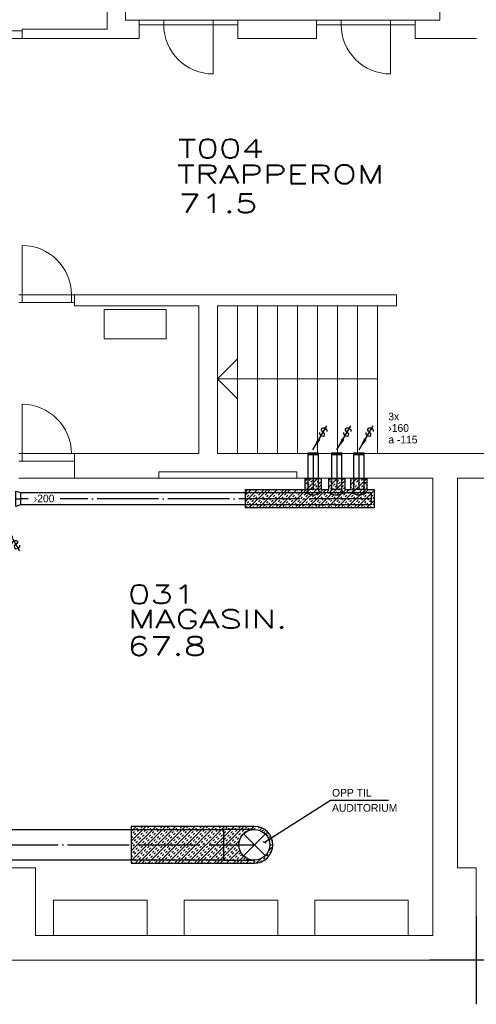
# Model space of a CAD drawing. Header units: millimetres. Extents: x 0 to 75740, y 0 to 52484.
# Tile 7 of 33: x 48547 to 55958, y 5068 to 21060. Entities that reach past the tile are written whole.
import ezdxf
from ezdxf.enums import TextEntityAlignment as Align

# ---------------------------------------------------------------- set-up
doc = ezdxf.new("R2010")
doc.units = ezdxf.units.MM
doc.header["$LTSCALE"] = 50
doc.header["$MEASUREMENT"] = 0
doc.header["$PDMODE"] = 1
doc.linetypes.add('2V-CENT', pattern=[23, 20, -1.5, 0, -1.5])
doc.layers.get('0').update_dxf_attribs({"linetype": 'CONTINUOUS'})
for name, color, linetype in [('20600A200D001$0$832 Rominfo', 7, 'CONTINUOUS'), ('20600A200D001$0$A12-HEL1', 251, 'CONTINUOUS'), ('20600A200D001$0$A12-HEL4', 251, 'CONTINUOUS'), ('20600A200D001$0$A24-HEL1', 251, 'CONTINUOUS'), ('20600A200D001$0$A24-HEL3', 251, 'CONTINUOUS'), ('20600A200D001$0$A25-STI1', 251, 'CONTINUOUS'), ('V060-', 3, 'CONTINUOUS'), ('V061-', 1, 'CONTINUOUS'), ('V070-', 3, 'CONTINUOUS'), ('V071-', 1, 'CONTINUOUS')]:
    doc.layers.add(name, color=color, linetype=linetype)
doc.styles.add('20600A200D001$0$Standard', font='simplex.shx')
doc.styles.add('FISO', font='fiso')
doc.styles.add('ISO', font='ISO')
doc.styles.add('SIMPLEX', font='SIMPLEX')

# ---------------------------------------------------------------- blocks, each defined once
blk = doc.blocks.new('CBOJ90_UB', base_point=(86107.592, 31354.077))
at = {"color": 0, "linetype": 'ByBlock'}
blk.add_line((86106.592, 31354.077), (86107.592, 31354.077), dxfattribs=at)
blk = doc.blocks.new('C90', base_point=(16233, 22618))
at = {"color": 0, "linetype": 'ByBlock'}
blk.add_circle((16233, 22618), 0.5, dxfattribs=at)
blk = doc.blocks.new('KBOJ90_UB', base_point=(86107.592, 31354.077))
at = {"color": 0, "linetype": 'ByBlock'}
for p, q in [((86107.592, 31354.577), (86106.592, 31354.577)), ((86106.592, 31354.577), (86106.592, 31353.577)), ((86106.592, 31353.577), (86107.592, 31353.577))]:
    blk.add_line(p, q, dxfattribs=at)
blk.add_blockref('C90', (86107.592, 31354.077), dxfattribs=at)
blk = doc.blocks.new('3BOJ90_UB', base_point=(86107.592, 31354.077))
blk.add_point((86106.592, 31354.077))
at = {"color": 0, "linetype": 'ByBlock'}
blk.add_blockref('KBOJ90_UB', (86107.592, 31354.077), dxfattribs=at)
at = {"color": 1, "linetype": '2V-CENT'}
blk.add_blockref('CBOJ90_UB', (86107.592, 31354.077), dxfattribs=at)
at = {"style": 'ISO', "flags": 3}
blk.add_attdef('0', (86107.592, 31354.077), '', height=1, dxfattribs=at)
blk = doc.blocks.new('TLC90', base_point=(0, 4))
at = {"color": 1}
for p, q in [((-0.346, 4.346), (0.346, 3.654)), ((-0.346, 3.654), (0.346, 4.346))]:
    blk.add_line(p, q, dxfattribs=at)
blk = doc.blocks.new('VAGG_P', base_point=(16250.5, 22586.5))
for p, q in [((16250, 22587.5), (16251, 22587.5)), ((16250, 22587.5), (16250, 22586.5)), ((16251, 22587.5), (16251, 22586.5))]:
    blk.add_line(p, q)
at = {"color": 6}
blk.add_line((16249.95, 22586.5), (16251.05, 22586.5), dxfattribs=at)
blk = doc.blocks.new('V420', base_point=(455, 404.5))
blk.add_line((455, 404.5), (464, 404.5))
blk.add_solid([(455, 404.5), (459, 405), (459, 404)])
blk = doc.blocks.new('V422', base_point=(16230, 22585))
blk.add_blockref('V420', (16230, 22585))
at = {"style": 'SIMPLEX'}
blk.add_text('s', height=4, rotation=90, dxfattribs=at).set_placement((16238, 22585), align=Align.CENTER)
blk = doc.blocks.new('C3A', base_point=(16246, 22590.5))
at = {"color": 0, "linetype": 'ByBlock'}
blk.add_line((16247, 22590.5), (16246, 22590.5), dxfattribs=at)
blk = doc.blocks.new('K3A', base_point=(16246, 22590.5))
at = {"color": 0, "linetype": 'ByBlock'}
for p, q in [((16246, 22591), (16247, 22591)), ((16247, 22591), (16247, 22590)), ((16247, 22590), (16246, 22590))]:
    blk.add_line(p, q, dxfattribs=at)
blk = doc.blocks.new('33A', base_point=(16246, 22590.5))
blk.add_point((16247, 22590.5))
at = {"color": 0, "linetype": 'ByBlock'}
blk.add_blockref('K3A', (16246, 22590.5), dxfattribs=at)
at = {"color": 1, "linetype": '2V-CENT'}
blk.add_blockref('C3A', (16246, 22590.5), dxfattribs=at)
at = {"style": 'SIMPLEX', "flags": 3}
blk.add_attdef('0', (16246, 22590.5), '', height=1, dxfattribs=at)
blk = doc.blocks.new('CCDIMF_250X200X75', base_point=(3096, 30301))
at = {"color": 0, "linetype": 'ByBlock'}
blk.add_line((3058, 30301), (3133, 30301), dxfattribs=at)
blk = doc.blocks.new('KCDIMF_250X200X75', base_point=(3096, 30301))
at = {"color": 0, "linetype": 'ByBlock'}
for p, q in [((3058, 30176), (3058, 30426)), ((3058, 30426), (3133, 30401)), ((3133, 30401), (3133, 30201)), ((3133, 30201), (3058, 30176))]:
    blk.add_line(p, q, dxfattribs=at)
blk = doc.blocks.new('3CDIMF_250X200X75', base_point=(3096, 30301))
for p in [(3058, 30301), (3133, 30301)]:
    blk.add_point(p)
at = {"color": 0, "linetype": 'ByBlock'}
blk.add_blockref('KCDIMF_250X200X75', (3096, 30301), dxfattribs=at)
at = {"color": 1, "linetype": '2V-CENT'}
blk.add_blockref('CCDIMF_250X200X75', (3096, 30301), dxfattribs=at)
at = {"style": 'SIMPLEX', "flags": 3}
blk.add_attdef('0', (3096, 30301), '', height=1, dxfattribs=at)
blk = doc.blocks.new('K1A', base_point=(16237, 22591.5))
at = {"color": 0, "linetype": 'ByBlock'}
blk.add_line((16237, 22592), (16237, 22591), dxfattribs=at)
blk = doc.blocks.new('21A', base_point=(16237, 22591.5))
blk.add_point((16237, 22591.5))
at = {"color": 0, "linetype": 'ByBlock'}
blk.add_blockref('K1A', (16237, 22591.5), dxfattribs=at)
at = {"style": 'SIMPLEX', "flags": 3}
blk.add_attdef('0', (16237, 22591.5), '', height=1, dxfattribs=at)
blk = doc.blocks.new('*X92')
at = {"color": 0}
for p, q in [((50356, 7399), (50914, 7958)), ((50356, 7559), (50755, 7958)), ((50356, 7718), (50596, 7958)), ((50356, 7877), (50437, 7958)), ((50381, 7955), (50384, 7958)), ((50381, 7849), (50408, 7875)), ((50408, 7822), (50434, 7849)), ((50434, 7902), (50461, 7928)), ((50461, 7875), (50487, 7902)), ((50474, 7358), (51074, 7958)), ((50487, 7955), (50490, 7958)), ((50514, 7928), (50540, 7955)), ((50514, 7822), (50540, 7849)), ((50567, 7875), (50593, 7902)), ((50593, 7849), (50620, 7875)), ((50620, 7928), (50647, 7955)), ((50633, 7358), (51233, 7958)), ((50647, 7902), (50673, 7928)), ((50700, 7955), (50702, 7958)), ((50700, 7849), (50726, 7875)), ((50726, 7822), (50753, 7849)), ((50753, 7902), (50779, 7928)), ((50779, 7875), (50806, 7902)), ((50792, 7358), (51392, 7958)), ((50806, 7955), (50808, 7958)), ((50832, 7928), (50859, 7955)), ((50832, 7822), (50859, 7849)), ((50885, 7875), (50912, 7902)), ((50912, 7849), (50938, 7875)), ((50938, 7928), (50965, 7955)), ((50951, 7358), (51551, 7958)), ((50965, 7902), (50991, 7928)), ((51018, 7955), (51020, 7958)), ((51018, 7849), (51044, 7875)), ((51044, 7822), (51071, 7849)), ((51071, 7902), (51097, 7928)), ((51097, 7875), (51124, 7902)), ((51110, 7358), (51710, 7958)), ((51124, 7955), (51127, 7958)), ((51150, 7928), (51177, 7955)), ((51150, 7822), (51177, 7849)), ((51203, 7875), (51230, 7902)), ((51230, 7849), (51256, 7875)), ((51256, 7928), (51283, 7955)), ((51269, 7358), (51869, 7958)), ((51283, 7902), (51309, 7928)), ((51336, 7955), (51339, 7958)), ((51336, 7849), (51362, 7875)), ((51362, 7822), (51389, 7849)), ((51389, 7902), (51416, 7928)), ((51416, 7875), (51442, 7902)), ((51428, 7358), (52028, 7958)), ((51442, 7955), (51445, 7958)), ((51469, 7928), (51495, 7955)), ((51469, 7822), (51495, 7849)), ((51522, 7875), (51548, 7902)), ((51548, 7849), (51575, 7875)), ((51575, 7928), (51601, 7955)), ((51587, 7358), (52187, 7958)), ((51601, 7902), (51628, 7928)), ((51654, 7955), (51657, 7958)), ((51654, 7849), (51681, 7875)), ((51681, 7822), (51707, 7849)), ((51707, 7902), (51734, 7928)), ((51734, 7875), (51760, 7902)), ((51760, 7955), (51763, 7958)), ((51787, 7928), (51813, 7955)), ((51787, 7822), (51813, 7849)), ((51840, 7875), (51866, 7902)), ((51866, 7849), (51893, 7875)), ((51893, 7928), (51919, 7955)), ((51919, 7902), (51946, 7928)), ((51972, 7955), (51975, 7958)), ((51972, 7849), (51999, 7875)), ((51999, 7822), (52025, 7849)), ((52025, 7902), (52052, 7928)), ((52052, 7875), (52078, 7902)), ((52078, 7955), (52081, 7958)), ((52105, 7928), (52131, 7955)), ((52105, 7822), (52131, 7849)), ((52158, 7875), (52184, 7902)), ((52184, 7849), (52211, 7875)), ((52211, 7928), (52238, 7955)), ((52238, 7902), (52264, 7928)), ((52287, 7898), (52346, 7958)), ((52291, 7955), (52293, 7958)), ((52349, 7908), (52370, 7928)), ((52423, 7928), (52440, 7945)), ((52440, 7893), (52479, 7931)), ((52477, 7876), (52503, 7902)), ((52509, 7855), (52529, 7875)), ((52536, 7830), (52572, 7865)), ((50356, 7771), (50381, 7796)), ((50356, 7665), (50381, 7690)), ((50408, 7716), (50434, 7743)), ((50434, 7690), (50461, 7716)), ((50461, 7769), (50487, 7796)), ((50487, 7743), (50514, 7769)), ((50540, 7796), (50567, 7822)), ((50540, 7690), (50567, 7716)), ((50567, 7663), (50593, 7690)), ((50593, 7743), (50620, 7769)), ((50620, 7716), (50647, 7743)), ((50647, 7796), (50673, 7822)), ((50673, 7769), (50700, 7796)), ((50673, 7663), (50700, 7690)), ((50726, 7716), (50753, 7743)), ((50753, 7690), (50779, 7716)), ((50779, 7769), (50806, 7796)), ((50806, 7743), (50832, 7769)), ((50859, 7796), (50885, 7822)), ((50859, 7690), (50885, 7716)), ((50885, 7663), (50912, 7690)), ((50912, 7743), (50938, 7769)), ((50938, 7716), (50965, 7743)), ((50965, 7796), (50991, 7822)), ((50991, 7769), (51018, 7796)), ((50991, 7663), (51018, 7690)), ((51044, 7716), (51071, 7743)), ((51071, 7690), (51097, 7716)), ((51097, 7769), (51124, 7796)), ((51124, 7743), (51150, 7769)), ((51177, 7796), (51203, 7822)), ((51177, 7690), (51203, 7716)), ((51203, 7663), (51230, 7690)), ((51230, 7743), (51256, 7769)), ((51256, 7716), (51283, 7743)), ((51283, 7796), (51309, 7822)), ((51309, 7769), (51336, 7796)), ((51309, 7663), (51336, 7690)), ((51362, 7716), (51389, 7743)), ((51389, 7690), (51416, 7716)), ((51416, 7769), (51442, 7796)), ((51442, 7743), (51469, 7769)), ((51495, 7796), (51522, 7822)), ((51495, 7690), (51522, 7716)), ((51522, 7663), (51548, 7690)), ((51548, 7743), (51575, 7769)), ((51575, 7716), (51601, 7743)), ((51601, 7796), (51628, 7822)), ((51628, 7769), (51654, 7796)), ((51628, 7663), (51654, 7690)), ((51681, 7716), (51707, 7743)), ((51707, 7690), (51734, 7716)), ((51734, 7769), (51760, 7796)), ((51746, 7358), (52114, 7726)), ((51760, 7743), (51787, 7769)), ((51813, 7796), (51840, 7822)), ((51813, 7690), (51840, 7716)), ((51840, 7663), (51866, 7690)), ((51866, 7743), (51893, 7769)), ((51893, 7716), (51919, 7743)), ((51919, 7796), (51946, 7822)), ((51946, 7769), (51972, 7796)), ((51946, 7663), (51972, 7690)), ((51999, 7716), (52025, 7743)), ((52025, 7690), (52052, 7716)), ((52052, 7769), (52078, 7796)), ((52078, 7743), (52105, 7769)), ((52131, 7796), (52158, 7822)), ((52560, 7800), (52582, 7822)), ((52582, 7769), (52609, 7796)), ((52595, 7729), (52634, 7768)), ((52604, 7685), (52609, 7690)), ((52635, 7716), (52647, 7728)), ((50381, 7637), (50408, 7663)), ((50381, 7531), (50408, 7557)), ((50408, 7504), (50434, 7531)), ((50434, 7584), (50461, 7610)), ((50461, 7557), (50487, 7584)), ((50487, 7637), (50514, 7663)), ((50514, 7610), (50540, 7637)), ((50514, 7504), (50540, 7531)), ((50567, 7557), (50593, 7584)), ((50593, 7531), (50620, 7557)), ((50620, 7610), (50647, 7637)), ((50647, 7584), (50673, 7610)), ((50700, 7637), (50726, 7663)), ((50700, 7531), (50726, 7557)), ((50726, 7504), (50753, 7531)), ((50753, 7584), (50779, 7610)), ((50779, 7557), (50806, 7584)), ((50806, 7637), (50832, 7663)), ((50832, 7610), (50859, 7637)), ((50832, 7504), (50859, 7531)), ((50885, 7557), (50912, 7584)), ((50912, 7531), (50938, 7557)), ((50938, 7610), (50965, 7637)), ((50965, 7584), (50991, 7610)), ((51018, 7637), (51044, 7663)), ((51018, 7531), (51044, 7557)), ((51044, 7504), (51071, 7531)), ((51071, 7584), (51097, 7610)), ((51097, 7557), (51124, 7584)), ((51124, 7637), (51150, 7663)), ((51150, 7610), (51177, 7637)), ((51150, 7504), (51177, 7531)), ((51203, 7557), (51230, 7584)), ((51230, 7531), (51256, 7557)), ((51256, 7610), (51283, 7637)), ((51283, 7584), (51309, 7610)), ((51336, 7637), (51362, 7663)), ((51336, 7531), (51362, 7557)), ((51362, 7504), (51389, 7531)), ((51389, 7584), (51416, 7610)), ((51416, 7557), (51442, 7584)), ((51442, 7637), (51469, 7663)), ((51469, 7610), (51495, 7637)), ((51469, 7504), (51495, 7531)), ((51522, 7557), (51548, 7584)), ((51548, 7531), (51575, 7557)), ((51575, 7610), (51601, 7637)), ((51601, 7584), (51628, 7610)), ((51654, 7637), (51681, 7663)), ((51654, 7531), (51681, 7557)), ((51681, 7504), (51707, 7531)), ((51707, 7584), (51734, 7610)), ((51734, 7557), (51760, 7584)), ((51760, 7637), (51787, 7663)), ((51787, 7610), (51813, 7637)), ((51787, 7504), (51813, 7531)), ((51840, 7557), (51866, 7584)), ((51866, 7531), (51893, 7557)), ((51893, 7610), (51919, 7637)), ((51905, 7358), (52120, 7572)), ((51919, 7584), (51946, 7610)), ((51972, 7637), (51999, 7663)), ((51972, 7531), (51999, 7557)), ((51999, 7504), (52025, 7531)), ((52025, 7584), (52052, 7610)), ((52052, 7557), (52078, 7584)), ((52078, 7637), (52105, 7663)), ((52105, 7610), (52109, 7614)), ((52105, 7504), (52131, 7531)), ((52585, 7560), (52654, 7629)), ((52609, 7637), (52635, 7663)), ((52609, 7531), (52635, 7557)), ((50356, 7452), (50381, 7478)), ((50367, 7358), (50381, 7372)), ((50408, 7398), (50434, 7425)), ((50434, 7372), (50461, 7398)), ((50461, 7451), (50487, 7478)), ((50487, 7425), (50514, 7451)), ((50540, 7478), (50567, 7504)), ((50540, 7372), (50567, 7398)), ((50580, 7358), (50593, 7372)), ((50593, 7425), (50620, 7451)), ((50620, 7398), (50647, 7425)), ((50647, 7478), (50673, 7504)), ((50673, 7451), (50700, 7478)), ((50686, 7358), (50700, 7372)), ((50726, 7398), (50753, 7425)), ((50753, 7372), (50779, 7398)), ((50779, 7451), (50806, 7478)), ((50806, 7425), (50832, 7451)), ((50859, 7478), (50885, 7504)), ((50859, 7372), (50885, 7398)), ((50898, 7358), (50912, 7372)), ((50912, 7425), (50938, 7451)), ((50938, 7398), (50965, 7425)), ((50965, 7478), (50991, 7504)), ((50991, 7451), (51018, 7478)), ((51004, 7358), (51018, 7372)), ((51044, 7398), (51071, 7425)), ((51071, 7372), (51097, 7398)), ((51097, 7451), (51124, 7478)), ((51124, 7425), (51150, 7451)), ((51177, 7478), (51203, 7504)), ((51177, 7372), (51203, 7398)), ((51216, 7358), (51230, 7372)), ((51230, 7425), (51256, 7451)), ((51256, 7398), (51283, 7425)), ((51283, 7478), (51309, 7504)), ((51309, 7451), (51336, 7478)), ((51322, 7358), (51336, 7372)), ((51362, 7398), (51389, 7425)), ((51389, 7372), (51416, 7398)), ((51416, 7451), (51442, 7478)), ((51442, 7425), (51469, 7451)), ((51495, 7478), (51522, 7504)), ((51495, 7372), (51522, 7398)), ((51534, 7358), (51548, 7372)), ((51548, 7425), (51575, 7451)), ((51575, 7398), (51601, 7425)), ((51601, 7478), (51628, 7504)), ((51628, 7451), (51654, 7478)), ((51640, 7358), (51654, 7372)), ((51681, 7398), (51707, 7425)), ((51707, 7372), (51734, 7398)), ((51734, 7451), (51760, 7478)), ((51760, 7425), (51787, 7451)), ((51813, 7478), (51840, 7504)), ((51813, 7372), (51840, 7398)), ((51852, 7358), (51866, 7372)), ((51866, 7425), (51893, 7451)), ((51893, 7398), (51919, 7425)), ((51919, 7478), (51946, 7504)), ((51946, 7451), (51972, 7478)), ((51958, 7358), (51972, 7372)), ((51999, 7398), (52025, 7425)), ((52025, 7372), (52052, 7398)), ((52052, 7451), (52078, 7478)), ((52065, 7358), (52183, 7476)), ((52078, 7425), (52105, 7451)), ((52131, 7478), (52158, 7504)), ((52131, 7372), (52158, 7398)), ((52171, 7358), (52184, 7372)), ((52184, 7425), (52211, 7451)), ((52211, 7398), (52238, 7425)), ((52224, 7358), (52284, 7418)), ((52277, 7358), (52291, 7372)), ((52317, 7398), (52328, 7409)), ((52344, 7372), (52370, 7398)), ((52384, 7359), (52453, 7427)), ((52452, 7374), (52476, 7398)), ((52503, 7425), (52529, 7451)), ((52556, 7478), (52582, 7504))]:
    blk.add_line(p, q, dxfattribs=at)
blk = doc.blocks.new('*X93')
at = {"color": 0}
for p, q in [((52905, 13130), (53383, 13609)), ((53181, 13565), (53224, 13609)), ((53245, 13576), (53272, 13603)), ((53325, 13603), (53330, 13609)), ((53431, 13603), (53436, 13609)), ((53562, 13469), (53702, 13609)), ((53563, 13576), (53590, 13603)), ((53643, 13603), (53649, 13609)), ((53700, 13130), (54179, 13609)), ((53749, 13603), (53755, 13609)), ((53775, 13576), (53802, 13603)), ((53923, 13512), (54020, 13609)), ((53961, 13603), (53967, 13609)), ((54067, 13603), (54073, 13609)), ((54094, 13576), (54120, 13603)), ((53064, 13130), (53441, 13507)), ((53181, 13459), (53192, 13470)), ((53192, 13523), (53219, 13550)), ((53219, 13497), (53245, 13523)), ((53272, 13550), (53298, 13576)), ((53272, 13444), (53298, 13470)), ((53298, 13417), (53325, 13444)), ((53325, 13497), (53351, 13523)), ((53351, 13470), (53378, 13497)), ((53378, 13550), (53404, 13576)), ((53382, 13130), (53822, 13569)), ((53404, 13523), (53431, 13550)), ((53404, 13417), (53431, 13444)), ((53562, 13522), (53563, 13523)), ((53590, 13550), (53616, 13576)), ((53590, 13444), (53616, 13470)), ((53616, 13417), (53643, 13444)), ((53643, 13497), (53669, 13523)), ((53669, 13470), (53696, 13497)), ((53696, 13550), (53722, 13576)), ((53722, 13523), (53749, 13550)), ((53722, 13417), (53749, 13444)), ((53775, 13470), (53802, 13497)), ((53802, 13444), (53822, 13463)), ((53859, 13130), (54183, 13453)), ((53923, 13565), (53935, 13576)), ((53923, 13459), (53935, 13470)), ((53935, 13417), (53961, 13444)), ((53961, 13497), (53988, 13523)), ((53988, 13470), (54014, 13497)), ((54014, 13550), (54041, 13576)), ((54041, 13523), (54067, 13550)), ((54041, 13417), (54067, 13444)), ((54094, 13470), (54120, 13497)), ((54120, 13444), (54147, 13470)), ((54147, 13523), (54173, 13550)), ((54173, 13497), (54183, 13506)), ((52208, 13229), (52409, 13430)), ((52208, 13388), (52250, 13430)), ((52208, 13282), (52211, 13285)), ((52211, 13338), (52238, 13364)), ((52238, 13311), (52264, 13338)), ((52264, 13391), (52291, 13417)), ((52268, 13130), (52568, 13430)), ((52291, 13364), (52317, 13391)), ((52291, 13258), (52317, 13285)), ((52344, 13417), (52356, 13430)), ((52344, 13311), (52370, 13338)), ((52370, 13285), (52397, 13311)), ((52397, 13364), (52423, 13391)), ((52423, 13338), (52450, 13364)), ((52427, 13130), (52727, 13430)), ((52450, 13417), (52462, 13430)), ((52476, 13391), (52503, 13417)), ((52476, 13285), (52503, 13311)), ((52503, 13258), (52529, 13285)), ((52529, 13338), (52556, 13364)), ((52556, 13311), (52582, 13338)), ((52582, 13391), (52609, 13417)), ((52586, 13130), (52886, 13430)), ((52609, 13364), (52635, 13391)), ((52609, 13258), (52635, 13285)), ((52662, 13417), (52674, 13430)), ((52662, 13311), (52688, 13338)), ((52688, 13285), (52715, 13311)), ((52715, 13364), (52741, 13391)), ((52741, 13338), (52768, 13364)), ((52746, 13130), (53046, 13430)), ((52768, 13417), (52780, 13430)), ((52794, 13391), (52821, 13417)), ((52794, 13285), (52821, 13311)), ((52821, 13258), (52847, 13285)), ((52847, 13338), (52874, 13364)), ((52874, 13311), (52900, 13338)), ((52900, 13391), (52927, 13417)), ((52927, 13364), (52953, 13391)), ((52927, 13258), (52953, 13285)), ((52980, 13417), (52993, 13430)), ((52980, 13311), (53006, 13338)), ((53006, 13285), (53033, 13311)), ((53033, 13364), (53060, 13391)), ((53060, 13338), (53086, 13364)), ((53086, 13417), (53099, 13430)), ((53113, 13391), (53139, 13417)), ((53113, 13285), (53139, 13311)), ((53139, 13258), (53166, 13285)), ((53166, 13338), (53192, 13364)), ((53192, 13311), (53219, 13338)), ((53219, 13391), (53245, 13417)), ((53223, 13130), (53523, 13430)), ((53245, 13364), (53272, 13391)), ((53245, 13258), (53272, 13285)), ((53298, 13311), (53325, 13338)), ((53325, 13285), (53351, 13311)), ((53351, 13364), (53378, 13391)), ((53378, 13338), (53404, 13364)), ((53431, 13391), (53457, 13417)), ((53431, 13285), (53457, 13311)), ((53457, 13258), (53484, 13285)), ((53484, 13338), (53510, 13364)), ((53510, 13311), (53537, 13338)), ((53537, 13391), (53563, 13417)), ((53541, 13130), (53841, 13430)), ((53563, 13364), (53590, 13391)), ((53563, 13258), (53590, 13285)), ((53616, 13311), (53643, 13338)), ((53643, 13285), (53669, 13311)), ((53669, 13364), (53696, 13391)), ((53696, 13338), (53722, 13364)), ((53749, 13391), (53775, 13417)), ((53749, 13285), (53775, 13311)), ((53775, 13258), (53802, 13285)), ((53802, 13338), (53829, 13364)), ((53829, 13311), (53855, 13338)), ((53855, 13391), (53882, 13417)), ((53882, 13364), (53908, 13391)), ((53882, 13258), (53908, 13285)), ((53935, 13311), (53961, 13338)), ((53961, 13285), (53988, 13311)), ((53988, 13364), (54014, 13391)), ((54014, 13338), (54041, 13364)), ((54018, 13130), (54301, 13413)), ((54067, 13391), (54094, 13417)), ((54067, 13285), (54094, 13311)), ((54094, 13258), (54120, 13285)), ((54120, 13338), (54147, 13364)), ((54147, 13311), (54173, 13338)), ((54173, 13391), (54200, 13417)), ((54200, 13364), (54226, 13391)), ((54200, 13258), (54226, 13285)), ((54253, 13417), (54265, 13430)), ((54253, 13311), (54279, 13338)), ((54279, 13285), (54301, 13307)), ((52208, 13176), (52211, 13179)), ((52215, 13130), (52238, 13152)), ((52238, 13205), (52264, 13232)), ((52264, 13179), (52291, 13205)), ((52317, 13232), (52344, 13258)), ((52321, 13130), (52344, 13152)), ((52370, 13179), (52397, 13205)), ((52397, 13152), (52423, 13179)), ((52423, 13232), (52450, 13258)), ((52450, 13205), (52476, 13232)), ((52503, 13152), (52529, 13179)), ((52533, 13130), (52556, 13152)), ((52556, 13205), (52582, 13232)), ((52582, 13179), (52609, 13205)), ((52635, 13232), (52662, 13258)), ((52640, 13130), (52662, 13152)), ((52688, 13179), (52715, 13205)), ((52715, 13152), (52741, 13179)), ((52741, 13232), (52768, 13258)), ((52768, 13205), (52794, 13232)), ((52821, 13152), (52847, 13179)), ((52852, 13130), (52874, 13152)), ((52874, 13205), (52900, 13232)), ((52900, 13179), (52927, 13205)), ((52953, 13232), (52980, 13258)), ((52958, 13130), (52980, 13152)), ((53006, 13179), (53033, 13205)), ((53033, 13152), (53060, 13179)), ((53060, 13232), (53086, 13258)), ((53086, 13205), (53113, 13232)), ((53139, 13152), (53166, 13179)), ((53170, 13130), (53192, 13152)), ((53192, 13205), (53219, 13232)), ((53219, 13179), (53245, 13205)), ((53272, 13232), (53298, 13258)), ((53276, 13130), (53298, 13152)), ((53325, 13179), (53351, 13205)), ((53351, 13152), (53378, 13179)), ((53378, 13232), (53404, 13258)), ((53404, 13205), (53431, 13232)), ((53457, 13152), (53484, 13179)), ((53488, 13130), (53510, 13152)), ((53510, 13205), (53537, 13232)), ((53537, 13179), (53563, 13205)), ((53590, 13232), (53616, 13258)), ((53594, 13130), (53616, 13152)), ((53643, 13179), (53669, 13205)), ((53669, 13152), (53696, 13179)), ((53696, 13232), (53722, 13258)), ((53722, 13205), (53749, 13232)), ((53775, 13152), (53802, 13179)), ((53806, 13130), (53829, 13152)), ((53829, 13205), (53855, 13232)), ((53855, 13179), (53882, 13205)), ((53908, 13232), (53935, 13258)), ((53912, 13130), (53935, 13152)), ((53961, 13179), (53988, 13205)), ((53988, 13152), (54014, 13179)), ((54014, 13232), (54041, 13258)), ((54041, 13205), (54067, 13232)), ((54094, 13152), (54120, 13179)), ((54124, 13130), (54147, 13152)), ((54147, 13205), (54173, 13232)), ((54173, 13179), (54200, 13205)), ((54177, 13130), (54301, 13253)), ((54226, 13232), (54253, 13258)), ((54231, 13130), (54253, 13152)), ((54279, 13179), (54301, 13200))]:
    blk.add_line(p, q, dxfattribs=at)
blk = doc.blocks.new('20600A200D001')
at = {"layer": '20600A200D001$0$A12-HEL1', "linetype": 'Continuous', "lineweight": 0}
for points in [[(64485, 21054), (66085, 21054)], [(64485, 20979), (66085, 20979)], [(64885, 21054), (64885, 20979)], [(65685, 21054), (65685, 20979)], [(65685, 20979), (65685, 20179)], [(67365, 21054), (68965, 21054)], [(67365, 20979), (68965, 20979)], [(67765, 21054), (67765, 20979)], [(68565, 21054), (68565, 20979)], [(68565, 20979), (68565, 20179)], [(66080, 16414), (66080, 14014)], [(66405, 16414), (66405, 14014)], [(66730, 16414), (66730, 14014)], [(67055, 16414), (67055, 14014)], [(67380, 16414), (67380, 14014)], [(67705, 16414), (67705, 14014)], [(68030, 16414), (68030, 14014)], [(68355, 16414), (68355, 14014)], [(65755, 15229), (66080, 15554)], [(65755, 15229), (68355, 15229)], [(65755, 15229), (66080, 14904)], [(62535, 13614), (63435, 13614)]]:
    blk.add_lwpolyline(points, dxfattribs=at)
for centre in [(65685, 20979), (68565, 20979)]:
    blk.add_arc(centre, 800, 179.9999, 270, dxfattribs=at)
at = {"layer": '20600A200D001$0$A12-HEL4', "linetype": 'Continuous', "lineweight": 0}
for points in [[(63985, 22854), (63964, 20904)], [(64266, 21054), (64284, 22704)], [(69366, 21054), (69384, 22704)], [(64485, 21054), (64266, 21054)], [(64485, 21054), (64485, 20754)], [(67365, 21054), (66085, 21054)], [(66085, 21054), (66085, 20754)], [(67365, 21054), (67365, 20754)], [(69366, 21054), (68965, 21054)], [(68965, 21054), (68965, 20754)], [(63964, 20904), (62585, 20904)], [(62585, 20754), (62585, 20904)], [(64485, 20754), (62585, 20754)], [(67365, 20754), (66085, 20754)], [(69963, 20754), (68965, 20754)], [(63435, 16414), (63435, 16594)], [(68030, 16594), (63435, 16594)], [(68030, 16594), (68662, 16594)], [(68662, 16594), (68662, 16414)], [(65455, 16414), (63435, 16414)], [(65455, 16414), (65455, 14014)], [(68662, 16414), (65755, 16414)], [(65755, 16414), (65755, 14014)], [(63435, 14014), (63435, 13614)], [(65455, 14014), (63435, 14014)], [(76490, 14014), (65755, 14014)], [(64805, 13614), (63435, 13614)], [(67045, 13714), (64805, 13714)], [(64805, 13614), (64805, 13714)], [(67045, 13614), (67045, 13714)], [(69255, 13614), (67045, 13614)], [(69255, 6184), (69255, 13614)], [(76782, 13614), (69655, 13614)], [(69655, 7284), (69655, 13614)], [(62005, 7284), (62805, 7284)], [(62805, 6184), (62805, 7284)], [(69955, 7284), (69655, 7284)], [(69955, 5784), (69955, 7284)], [(69255, 6184), (62805, 6184)], [(69955, 5784), (54855, 5784)]]:
    blk.add_lwpolyline(points, dxfattribs=at)
at = {"layer": '20600A200D001$0$A24-HEL1', "linetype": 'Continuous', "lineweight": 0}
for points in [[(62585, 20879), (61885, 20879)], [(62585, 20754), (61885, 20754)], [(62585, 16594), (62585, 17394)], [(62535, 16594), (63435, 16594)], [(62585, 16469), (62585, 16594)], [(63385, 16469), (63385, 16594)], [(62535, 16469), (63435, 16469)], [(62585, 14014), (62585, 14814)], [(62535, 14014), (63435, 14014)], [(62585, 13889), (62585, 14014)], [(62535, 13889), (63435, 13889)]]:
    blk.add_lwpolyline(points, dxfattribs=at)
blk.add_lwpolyline([(63915, 16351), (63915, 15875), (64924, 15875), (64924, 16351)], close=True, dxfattribs=at)
for centre in [(62585, 16594), (62585, 14014)]:
    blk.add_arc(centre, 800, 0.0004, 90, dxfattribs=at)
at = {"layer": '20600A200D001$0$A24-HEL3', "linetype": 'Continuous', "lineweight": 0}
blk.add_lwpolyline([(64805, 13614), (67045, 13614)], dxfattribs=at)
at = {"layer": '20600A200D001$0$A25-STI1', "linetype": 'Continuous', "lineweight": 0}
for points in [[(64615, 6759), (63095, 6759)], [(63095, 6759), (63095, 6184)], [(64615, 6184), (64615, 6759)], [(66735, 6759), (65215, 6759)], [(65215, 6759), (65215, 6184)], [(66735, 6184), (66735, 6759)], [(68855, 6759), (67335, 6759)], [(67335, 6759), (67335, 6184)], [(68855, 6184), (68855, 6759)]]:
    blk.add_lwpolyline(points, dxfattribs=at)
at = {"layer": '20600A200D001$0$832 Rominfo', "linetype": 'Continuous', "style": '20600A200D001$0$Standard', "width": 1.428571}
for s, p in [('T004', (65119, 18817)), ('TRAPPEROM', (65100, 18400)), ('71.5', (65121, 17924)), ('031', (64302, 11577)), ('MAGASIN.', (64302, 11175)), ('67.8', (64291, 10735))]:
    blk.add_text(s, height=300, dxfattribs=at).set_placement(p)

msp = doc.modelspace()

# ---------------------------------------------------------------- linework, layer by layer
at = {"layer": 'V060-', "linetype": 'Continuous'}
for p, q in [((53231, 13433), (53231, 14022)), ((53391, 14022), (53391, 13433)), ((53612, 13433), (53612, 14022)), ((53772, 14022), (53772, 13433)), ((53973, 13433), (53973, 14022)), ((54133, 14022), (54133, 13433)), ((48558, 13380), (54252, 13380)), ((54252, 13180), (48558, 13180)), ((42422, 7908), (51856, 7908)), ((51856, 7408), (42422, 7408))]:
    msp.add_line(p, q, dxfattribs=at)
at = {"layer": 'V060-', "color": 1, "linetype": '2V-CENT'}
for p, q in [((53311, 14022), (53311, 13433)), ((53692, 14022), (53692, 13433)), ((54053, 14022), (54053, 13433)), ((48683, 13280), (48558, 13280)), ((54252, 13280), (49201, 13280)), ((42422, 7658), (51856, 7658))]:
    msp.add_line(p, q, dxfattribs=at)
at = {"layer": 'V060-', "color": 1, "linetype": 'Continuous'}
for p, q in [((53181, 13430), (53181, 13609)), ((53441, 13609), (53441, 13430)), ((53562, 13430), (53562, 13609)), ((53822, 13609), (53822, 13430)), ((53923, 13430), (53923, 13609)), ((54183, 13609), (54183, 13430)), ((52208, 13430), (53181, 13430)), ((53441, 13430), (53562, 13430)), ((53822, 13430), (53923, 13430)), ((54183, 13430), (54301, 13430)), ((54301, 13130), (52208, 13130))]:
    msp.add_line(p, q, dxfattribs=at)
at = {"layer": 'V060-', "color": 1}
for p, q in [((53181, 13609), (53441, 13609)), ((53562, 13609), (53822, 13609)), ((53923, 13609), (54183, 13609)), ((52208, 13430), (52208, 13130)), ((54301, 13430), (54301, 13130))]:
    msp.add_line(p, q, dxfattribs=at)
at = {"layer": 'V060-'}
for p, q in [((53231, 13433), (53391, 13433)), ((53612, 13433), (53772, 13433)), ((53973, 13433), (54133, 13433)), ((55955, 6499), (55955, 5068)), ((56711, 5784), (55199, 5784))]:
    msp.add_line(p, q, dxfattribs=at)
at = {"layer": 'V060-', "color": 1}
for points in [[(52356, 7958), (52356, 7958), (50356, 7958), (50356, 7358)], [(50356, 7358), (52356, 7358)]]:
    msp.add_lwpolyline(points, dxfattribs=at)
msp.add_circle((52355, 7658), 250, dxfattribs=at)
at = {"layer": 'V060-'}
for centre, start, end in [((53164, 13442), 295.5681, 351.8724), ((53457, 13442), 188.1276, 244.4319), ((53545, 13442), 295.5681, 351.8724), ((53838, 13442), 188.1276, 244.4319), ((53906, 13442), 295.5681, 351.8724), ((54199, 13442), 188.1276, 244.4319)]:
    msp.add_arc(centre, 67.2, start, end, dxfattribs=at)
at = {"layer": 'V060-', "color": 1}
msp.add_arc((52355, 7658), 300, 269.7997, 449.7803, dxfattribs=at)
at = {"layer": 'V061-'}
for p, q in [((52518, 7701), (53592, 8381)), ((53592, 8381), (54534, 8381)), ((52496, 7712), (52540, 7689))]:
    msp.add_line(p, q, dxfattribs=at)
at = {"layer": 'V070-'}
for centre in [(53311, 13535), (53692, 13535), (54053, 13535)]:
    msp.add_arc(centre, 193, 232.5683, 307.4317, dxfattribs=at)

# ---------------------------------------------------------------- block references
at = {"layer": 'V060-'}
msp.add_blockref('20600A200D001', (-14000, 0), dxfattribs=at)
at = {"layer": 'V060-', "color": 1}
for name in ['*X93', '*X92']:
    msp.add_blockref(name, (0, 0), dxfattribs=at)
at = {"layer": 'V060-', "linetype": 'Continuous'}
msp.add_blockref('3CDIMF_250X200X75', (48521, 13280), dxfattribs=at)
for name, p, xscale, yscale, zscale in [('21A', (54251, 13280), 200, 200, 200), ('3BOJ90_UB', (52355, 7658), 500, 500, 500)]:
    msp.add_blockref(name, p, dxfattribs=dict(at, xscale=xscale, yscale=yscale, zscale=zscale))
at = {"layer": 'V060-', "xscale": -500, "yscale": 500, "zscale": 500}
msp.add_blockref('TLC90', (52356, 7658), dxfattribs=at)
at = {"layer": 'V070-'}
for name, p, xscale, yscale, zscale, rotation in [('V422', (53306, 14076), 50, 50, 50, 60.00000000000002), ('V422', (53306, 14076), 50, 50, 50, 60.00000000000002), ('V422', (53697, 14076), 50, 50, 50, 60.00000000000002), ('V422', (53697, 14076), 50, 50, 50, 60.00000000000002), ('V422', (54058, 14076), 50, 50, 50, 60.00000000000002), ('V422', (54058, 14076), 50, 50, 50, 60.00000000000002), ('VAGG_P', (53311, 14022), 160, 20, 160, 180), ('VAGG_P', (53692, 14022), 160, 20, 160, 180), ('VAGG_P', (54053, 14022), 160, 20, 160, 180), ('V422', (48320, 12823), -50, 50, 50, 120)]:
    msp.add_blockref(name, p, dxfattribs=dict(at, xscale=xscale, yscale=yscale, zscale=zscale, rotation=rotation))
at = {"layer": 'V070-', "linetype": 'Continuous', "xscale": 10, "yscale": 160, "zscale": 10, "rotation": 270}
for p in [(53311, 14002), (53692, 14002), (54053, 14002)]:
    msp.add_blockref('33A', p, dxfattribs=at)

# ---------------------------------------------------------------- texts
at = {"layer": 'V061-', "color": 1, "style": 'FISO'}
for s, p in [('›200', (48776, 13221)), ('OPP TIL', (53617, 8441)), ('AUDITORIUM', (53617, 8196))]:
    msp.add_text(s, height=125, dxfattribs=at).set_placement(p)
at = {"layer": 'V071-', "color": 1, "style": 'FISO'}
for s, p in [('3x', (54530, 14553)), ('›160', (54530, 14366)), ('a -115', (54530, 14178))]:
    msp.add_text(s, height=125, dxfattribs=at).set_placement(p)

doc.saveas('drawing.dxf')
